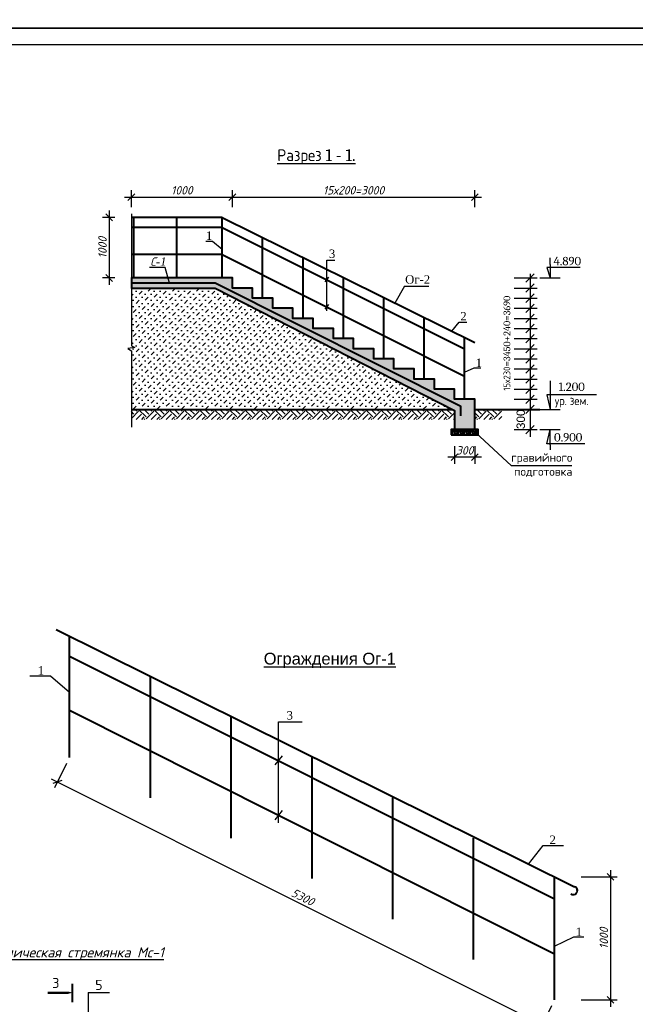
# Model space of a CAD drawing. Header units: millimetres. Extents: x -3143211 to -2549809, y 1060331 to 1341741.
# Tile 4 of 131: x -3098825 to -3080539, y 1089833 to 1119055. Entities that reach past the tile are written whole.
import ezdxf

# ---------------------------------------------------------------- set-up
doc = ezdxf.new("R2010")
doc.units = ezdxf.units.MM
for name, color, linetype in [('liniya', 7, 'Continuous'), ('Дераза', 5, 'Continuous'), ('Слой2', 160, 'Continuous')]:
    doc.layers.add(name, color=color, linetype=linetype)
doc.layers.add('размеры', color=170, linetype='Continuous', lineweight=20)
doc.styles.add('Andrew ART', font='VIVALDII.TTF', dxfattribs={"height": 0.25})
doc.styles.get("Standard").update_dxf_attribs({"font": 'isocpeui.ttf'})
doc.styles.add('TIME (Gotic)', font='ARIALN.TTF')
doc.dimstyles.new('STANDARD-100', dxfattribs={"dimtxt": 250, "dimasz": 200, "dimexe": 200, "dimexo": 200, "dimgap": 75, "dimtad": 1, "dimdec": 0, "dimzin": 0, "dimdsep": 46, "dimtxsty": 'Standard', "dimblk": 'OBLIQUE', "dimcen": 0.09, "dimdle": 200, "dimadec": 0, "dimazin": 0, "dimtfac": 1, "dimtdec": 0, "dimtofl": 0, "dimtmove": 0, "dimatfit": 3, "dimldrblk": 'OBLIQUE', "dimfxl": 1, "dimtolj": 1, "dimtzin": 0, "dimarcsym": 0})

# ---------------------------------------------------------------- blocks, each defined once
blk = doc.blocks.new('_Oblique')
at = {"color": 0, "linetype": 'ByBlock', "lineweight": -2}
blk.add_line((-0.5, -0.5), (0.5, 0.5), dxfattribs=at)
blk = doc.blocks.new('*D107')
at = {"layer": 'Defpoints', "color": 0, "transparency": 16777216}
for p in [(-3092508, 1113791), (-3095508, 1113292), (-3092508, 1113292)]:
    blk.add_point(p, dxfattribs=at)
at = {"layer": 'Дераза', "color": 0, "lineweight": -2, "transparency": 16777216}
for p, q in [((-3095508, 1113492), (-3095508, 1113991)), ((-3092508, 1113492), (-3092508, 1113991)), ((-3095708, 1113791), (-3092308, 1113791))]:
    blk.add_line(p, q, dxfattribs=at)
at = {"layer": 'Дераза', "color": 0, "lineweight": -2, "transparency": 16777216, "xscale": 200, "yscale": 200, "zscale": 200, "rotation": 180}
blk.add_blockref('_Oblique', (-3095508, 1113791), dxfattribs=at)
at = {"layer": 'Дераза', "color": 0, "lineweight": -2, "transparency": 16777216, "xscale": 200, "yscale": 200, "zscale": 200}
blk.add_blockref('_Oblique', (-3092508, 1113791), dxfattribs=at)
at = {"layer": 'Дераза', "color": 0, "transparency": 16777216, "insert": (-3094008, 1113991), "char_height": 250, "width": 692.65, "attachment_point": 5}
blk.add_mtext('\\A1;1000', dxfattribs=at)
blk = doc.blocks.new('*D108')
at = {"layer": 'Defpoints', "color": 0, "transparency": 16777216}
for p in [(-3085308, 1113791), (-3092508, 1113292), (-3085308, 1113292)]:
    blk.add_point(p, dxfattribs=at)
at = {"layer": 'Дераза', "color": 0, "lineweight": -2, "transparency": 16777216}
for p, q in [((-3092508, 1113492), (-3092508, 1113991)), ((-3085308, 1113492), (-3085308, 1113991)), ((-3092708, 1113791), (-3085108, 1113791))]:
    blk.add_line(p, q, dxfattribs=at)
at = {"layer": 'Дераза', "color": 0, "lineweight": -2, "transparency": 16777216, "xscale": 200, "yscale": 200, "zscale": 200, "rotation": 180}
blk.add_blockref('_Oblique', (-3092508, 1113791), dxfattribs=at)
at = {"layer": 'Дераза', "color": 0, "lineweight": -2, "transparency": 16777216, "xscale": 200, "yscale": 200, "zscale": 200}
blk.add_blockref('_Oblique', (-3085308, 1113791), dxfattribs=at)
at = {"layer": 'Дераза', "color": 0, "transparency": 16777216, "insert": (-3088908, 1113991), "char_height": 250, "attachment_point": 5}
blk.add_mtext('\\A1;15х200=3000', dxfattribs=at)
blk = doc.blocks.new('*D109')
at = {"layer": 'Defpoints', "color": 0, "transparency": 16777216}
for p in [(-3085908, 1106597), (-3085308, 1106597), (-3085908, 1106072)]:
    blk.add_point(p, dxfattribs=at)
at = {"layer": 'Дераза', "color": 0, "lineweight": -2, "transparency": 16777216}
for p, q in [((-3085908, 1106397), (-3085908, 1105872)), ((-3085308, 1106397), (-3085308, 1105872)), ((-3085108, 1106072), (-3086108, 1106072))]:
    blk.add_line(p, q, dxfattribs=at)
at = {"layer": 'Дераза', "color": 0, "lineweight": -2, "transparency": 16777216, "xscale": 200, "yscale": 200, "zscale": 200, "rotation": 180}
blk.add_blockref('_Oblique', (-3085908, 1106072), dxfattribs=at)
at = {"layer": 'Дераза', "color": 0, "lineweight": -2, "transparency": 16777216, "xscale": 200, "yscale": 200, "zscale": 200}
blk.add_blockref('_Oblique', (-3085308, 1106072), dxfattribs=at)
at = {"layer": 'Дераза', "color": 0, "transparency": 16777216, "insert": (-3085608, 1106272), "char_height": 250, "attachment_point": 5}
blk.add_mtext('\\A1;300', dxfattribs=at)
blk = doc.blocks.new('*D120')
at = {"layer": 'Defpoints', "color": 0, "transparency": 16777216}
for p in [(-3095796, 1113189), (-3096165, 1111389), (-3095796, 1111389)]:
    blk.add_point(p, dxfattribs=at)
at = {"layer": 'Дераза', "color": 0, "lineweight": -2, "transparency": 16777216}
for p, q in [((-3096165, 1113389), (-3096165, 1111189)), ((-3095996, 1113189), (-3096365, 1113189)), ((-3095996, 1111389), (-3096365, 1111389))]:
    blk.add_line(p, q, dxfattribs=at)
at = {"layer": 'Дераза', "color": 0, "lineweight": -2, "transparency": 16777216, "xscale": 200, "yscale": 200, "zscale": 200}
for p, rotation in [((-3096165, 1113189), 90), ((-3096165, 1111389), 270)]:
    blk.add_blockref('_Oblique', p, dxfattribs=dict(at, rotation=rotation))
at = {"layer": 'Дераза', "color": 0, "transparency": 16777216, "insert": (-3096365, 1112289), "char_height": 250, "attachment_point": 5, "rotation": 90}
blk.add_mtext('\\A1;1000', dxfattribs=at)
blk = doc.blocks.new('*D133')
at = {"layer": 'Defpoints', "color": 0, "transparency": 16777216}
for p in [(-3082348, 1093619), (-3082348, 1089963), (-3081274, 1089963)]:
    blk.add_point(p, dxfattribs=at)
at = {"layer": 'Дераза', "color": 0, "lineweight": -2, "transparency": 16777216}
for p, q in [((-3081274, 1093819), (-3081274, 1089763)), ((-3082148, 1093619), (-3081074, 1093619)), ((-3082148, 1089963), (-3081074, 1089963))]:
    blk.add_line(p, q, dxfattribs=at)
at = {"layer": 'Дераза', "color": 0, "lineweight": -2, "transparency": 16777216, "xscale": 200, "yscale": 200, "zscale": 200}
for p, rotation in [((-3081274, 1093619), 90), ((-3081274, 1089963), 270)]:
    blk.add_blockref('_Oblique', p, dxfattribs=dict(at, rotation=rotation))
at = {"layer": 'Дераза', "color": 0, "transparency": 16777216, "insert": (-3081474, 1091791), "char_height": 250, "attachment_point": 5, "rotation": 90}
blk.add_mtext('\\A1;1000', dxfattribs=at)
blk = doc.blocks.new('*D134')
at = {"layer": 'Defpoints', "color": 0, "transparency": 16777216}
for p in [(-3097342, 1097163), (-3082941, 1089963), (-3083305, 1089234)]:
    blk.add_point(p, dxfattribs=at)
at = {"layer": 'Дераза', "color": 0, "lineweight": -2, "transparency": 16777216}
for p, q in [((-3097431, 1096984), (-3097795, 1096255)), ((-3097885, 1096524), (-3083126, 1089145)), ((-3083030, 1089784), (-3083394, 1089055))]:
    blk.add_line(p, q, dxfattribs=at)
at = {"layer": 'Дераза', "color": 0, "lineweight": -2, "transparency": 16777216, "xscale": 200, "yscale": 200, "zscale": 200}
for p, rotation in [((-3097706, 1096434), 153.4361492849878), ((-3083305, 1089234), 333.4361492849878)]:
    blk.add_blockref('_Oblique', p, dxfattribs=dict(at, rotation=rotation))
at = {"layer": 'Дераза', "color": 0, "transparency": 16777216, "insert": (-3090416, 1093013), "char_height": 250, "attachment_point": 5, "rotation": 333.4361}
blk.add_mtext('\\A1;5300', dxfattribs=at)

msp = doc.modelspace()

# ---------------------------------------------------------------- hatches: boundary and pattern name
at = {"ltscale": 25}
h = msp.add_hatch(dxfattribs=at)
h.set_pattern_fill('AR-CONC', color=256, scale=2, style=0)
h.set_pattern_definition([(50, (-3090408.1, 1109139.38), (364.37, -31.878), [38.1, -419.1]), (355, (-3090408.1, 1109139.38), (-70.486, 382.113), [30.48, -335.28]), (100.451, (-3090377.73, 1109136.72), (293.885, 350.233), [32.38, -356.18]), (46.184, (-3090408.1, 1109240.98), (542.158, -84.085), [57.15, -628.65]), (96.636, (-3090362.9, 1109233.97), (474.81, 494.85), [48.57, -534.27]), (351.184, (-3090408.1, 1109241), (474.81, 494.85), [45.72, -502.92]), (21, (-3090357.3, 1109215.58), (303.23, -204.531), [38.1, -419.1]), (326, (-3090357.3, 1109215.58), (123.604, 368.376), [30.48, -335.28]), (71.4514, (-3090332.03, 1109198.53), (426.833, 163.846), [32.38, -356.18]), (37.5, (-3090408.1, 1109139.38), (6.1772, 169.11), [0, -331.216, 0, -340.36, 0, -336.55]), (7.5, (-3090408.1, 1109139.38), (133.6393, 200.361), [0, -194.056, 0, -323.596, 0, -128.27]), (327.5, (-3090521.38, 1109139.38), (271.1812, -11.4575), [0, -127, 0, -396.24, 0, -525.78]), (317.5, (-3090572.18, 1109139.38), (296.258, 50.853), [0, -165.1, 0, -263.144, 0, -373.38])])
h.paths.add_polyline_path([(-3085308.09569, 1107789.37704), (-3085908.09569, 1107789.37704), (-3085908.09569, 1108089.37704), (-3086508.09569, 1108089.37704), (-3086508.09569, 1108389.37705), (-3087108.09569, 1108389.37705), (-3087108.09569, 1108689.37705), (-3087708.09569, 1108689.37705), (-3087708.09569, 1108989.37705), (-3088308.09569, 1108989.37705), (-3088308.09569, 1109289.37705), (-3088908.09569, 1109289.37705), (-3088908.09569, 1109589.37705), (-3089508.09569, 1109589.37705), (-3089508.09569, 1109889.37705), (-3090108.09569, 1109889.37705), (-3090108.09569, 1110189.37705), (-3090708.09569, 1110189.37705), (-3090708.09569, 1110489.37705), (-3091308.09569, 1110489.37705), (-3091308.09569, 1110789.37705), (-3091908.09569, 1110789.37705), (-3091908.09569, 1111089.37705), (-3092508.09569, 1111089.37705), (-3092508.09569, 1111389.37705), (-3093108.09569, 1111389.37705), (-3095508.09569, 1111389.37705), (-3095508.09569, 1111089.37705), (-3093019.19961, 1111089.37705), (-3085908.09569, 1107459.46975), (-3085908.09569, 1106889.37704), (-3085308.09569, 1106889.37704)])
at = {"ltscale": 100}
h = msp.add_hatch(dxfattribs=at)
h.set_pattern_fill('MUDST', color=256, scale=20, angle=45, style=0)
h.set_pattern_definition([(45, (-3090787.39, 1109289.38), (89.8026, 269.4077), [127, -127, 0, -127, 0, -127])])
h.paths.add_polyline_path([(-3085964.16694, 1107489.37704), (-3093019.19961, 1111089.37705), (-3095508.09569, 1111089.37705), (-3095508.09569, 1109375.92071), (-3095408.09569, 1109322.50118), (-3095608.09569, 1109300.33576), (-3095508.09569, 1109230.24385), (-3095508.09569, 1107489.37704)])
at = {"ltscale": 25}
h = msp.add_hatch(dxfattribs=at)
h.set_pattern_fill('EARTH', color=256, scale=50, angle=45, style=0)
h.set_pattern_definition([(45, (-3833975.18, 3096616.57), (4e-14, 449.012806), [317.5, -317.5]), (45, (-3834059.37, 3096700.76), (4e-14, 449.012806), [317.5, -317.5]), (45, (-3834143.56, 3096784.95), (4e-14, 449.012806), [317.5, -317.5]), (135, (-3834143.56, 3096841.08), (-449.012806, 4e-14), [317.5, -317.5]), (135, (-3834059.37, 3096925.27), (-449.012806, 4e-14), [317.5, -317.5]), (135, (-3833975.18, 3097009.46), (-449.012806, 4e-14), [317.5, -317.5])])
h.paths.add_polyline_path([(-3091308.09569, 1107489.37704), (-3095508.09569, 1107489.37704), (-3095508.09569, 1107189.37704), (-3091308.09569, 1107189.37704)])
h.paths.add_polyline_path([(-3084508.09569, 1107189.37704), (-3084508.09569, 1107489.37704), (-3085308.09569, 1107489.37704), (-3085308.09569, 1107189.37704)])
h.paths.add_polyline_path([(-3091308.09569, 1107489.37704), (-3091308.09569, 1107189.37704), (-3085908.09569, 1107189.37704), (-3085908.09569, 1107459.46975), (-3085964.16694, 1107489.37704)])
at = {"linetype": 'Continuous', "ltscale": 1.2}
h = msp.add_hatch(dxfattribs=at)
h.set_pattern_fill('GRAVEL', color=256, scale=5, angle=45, style=0)
h.set_pattern_definition([(273.0128, (-3085233.24, 1107043.837), (89.80294, -1526.64514), [17.086, -1691.525]), (229.9697, (-3085232.3424, 1107026.775), (987.83055, 1167.434405), [29.3202, -2902.7]), (177.5104, (-3085251.201, 1107004.324), (1885.8541, -89.80418), [20.674, -2046.735]), (312.2737, (-3085263.773, 1106946.8507), (-1706.248475, 1885.852818), [26.7003, -2643.32]), (337.8337, (-3085245.813, 1106927.094), (-1526.64543, 628.617266), [26.1817, -2591.99]), (42.2737, (-3085221.566, 1106917.216), (-1885.852818, -1706.248475), [26.7003, -2643.32]), (82.6942, (-3085201.8095, 1106935.1763), (-269.409222, -2065.458845), [35.3097, -3495.655]), (117.2553, (-3085197.3194, 1106970.1993), (-1347.037734, 2604.276106), [33.336, -3300.265]), (166.4296, (-3085212.586, 1106999.834), (-1885.852597, 449.011248), [26.7906, -2652.275]), (220.2364, (-3085238.629, 1107006.12), (1077.62912, 898.02568), [30.5857, -1498.695]), (267.3974, (-3085261.9772, 1106986.364), (-89.803879, -2065.457655), [39.554, -3915.84]), (183.8141, (-3085173.971, 1107034.857), (-1167.43207, -89.80299), [13.5, -1336.53]), (216.4692, (-3085187.441, 1107033.959), (1347.03709, 987.82594), [25.684, -2542.73]), (270, (-3085208.1, 1107018.69), (89.8025, -89.8025), [17.96, -161.644]), (248.1986, (-3085225.158, 1107023.183), (269.4084, 628.62023), [9.672, -957.53]), (336.8014, (-3085228.75, 1107014.203), (-359.2105, 179.6052), [13.678, -670.24]), (75.9638, (-3085216.178, 1107008.814), (89.80214, 449.01266), [22.216, -718.315]), (206.565, (-3085210.79, 1107030.367), (269.4076, 89.8028), [16.064, -385.545]), (61.3895, (-3085280.836, 1106962.117), (628.618984, 1167.43323), [22.5044, -2227.94]), (115.3462, (-3085270.0595, 1106981.874), (628.61753, -1347.03602), [18.88, -1869.11]), (338.1986, (-3085228.75, 1107048.328), (-628.62023, 269.4084), [19.344, -947.86]), (28.6105, (-3085210.79, 1107041.1434), (-1167.43323, -628.618984), [22.5044, -2227.94]), (24.444, (-3085225.158, 1106906.44), (-628.61827, -269.40846), [21.702, -1063.385]), (339.7751, (-3085205.402, 1106915.42), (-1436.83947, 538.815955), [18.1836, -1800.18]), (111.8014, (-3085138.05, 1106959.423), (-269.4084, 628.62023), [19.344, -947.86]), (62.354, (-3085145.234, 1106977.3836), (-808.223656, -1526.64306), [21.289, -2107.62]), (114.444, (-3085182.053, 1106915.42), (269.40846, -628.61827), [10.851, -1074.24]), (146.31, (-3085143.438, 1106954.035), (-449.0112, 269.407), [6.476, -641.1]), (210.9638, (-3085148.826, 1106957.627), (359.2103, 179.6055), [26.182, -497.452]), (231.009, (-3085171.2766, 1106944.1566), (808.221936, 987.82664), [24.2633, -2402.07]), (348.69, (-3085208.096, 1107000.732), (-269.4075, 89.8024), [18.316, -439.589]), (38.1572, (-3085190.135, 1106997.14), (1706.2501, 1347.038245), [31.978, -3165.8]), (105.9454, (-3085164.99, 1107016.897), (269.40702, -987.82584), [13.0754, -1294.47]), (135, (-3085168.58, 1107029.47), (-179.605, 1e-14), [7.62, -119.38]), (165.2564, (-3085175.767, 1106945.055), (987.827095, -269.40813), [17.6433, -1746.695]), (93.0128, (-3085192.829, 1106949.545), (-89.80294, 1526.64514), [34.172, -1674.44]), (45, (-3085194.63, 1106983.67), (1e-14, 179.605), [33.02, -93.98]), (10.3048, (-3085171.277, 1107007.018), (-1526.642044, -269.40607), [20.0805, -1987.965]), (299.0546, (-3085151.52, 1107010.61), (269.4083, -449.0139), [18.4914, -906.085]), (252.646, (-3085142.54, 1106994.446), (-808.221887, -2604.27424), [30.1072, -2980.625]), (220.4261, (-3085151.52, 1106965.709), (-1257.23569, -1077.631438), [31.8514, -3153.29]), (220.4261, (-3085151.52, 1106965.709), (-1257.23569, -1077.631438), [31.8514, -3153.29])])
h.paths.add_polyline_path([(-3085208.09569, 1106730.78767), (-3085208.09569, 1106889.37704), (-3085833.17279, 1106889.37704), (-3085932.75395, 1106730.78767)])
h.paths.add_polyline_path([(-3085833.17279, 1106889.37704), (-3085908.09569, 1106889.37704), (-3086008.09569, 1106889.37704), (-3086008.09569, 1106730.78767), (-3085932.75395, 1106730.78767)])

# ---------------------------------------------------------------- linework, layer by layer
at = {"lineweight": 40}
for p, q in [((-3092808.47285, 1113188.64129), (-3095508.09569, 1113188.64129)), ((-3095435.34851, 1111388.64129), (-3095435.34851, 1113188.64129)), ((-3094158.28427, 1111388.64129), (-3094158.28427, 1113188.64129)), ((-3092808.47285, 1111389.37705), (-3092808.47285, 1113189.37705)), ((-3092808.47285, 1113188.64129), (-3085308.09569, 1109469.88027)), ((-3092808.47285, 1112889.37705), (-3095508.09569, 1112889.37705)), ((-3092808.47285, 1112889.37705), (-3085608.09569, 1109289.18847)), ((-3091608.47285, 1110789.37705), (-3091608.47285, 1112589.37705)), ((-3092808.47285, 1112089.37705), (-3095508.09569, 1112089.37705)), ((-3092808.47285, 1112089.37705), (-3085608.09569, 1108473.69393)), ((-3090408.47285, 1110189.37705), (-3090408.47285, 1111989.37705)), ((-3089208.47285, 1109589.37705), (-3089208.47285, 1111389.37705)), ((-3088008.47285, 1108989.37705), (-3088008.47285, 1110789.37705)), ((-3086808.47285, 1108389.37705), (-3086808.47285, 1110189.37705)), ((-3085608.09569, 1107789.37704), (-3085608.09569, 1109617.51959)), ((-3095508.09569, 1107489.37704), (-3085964.16694, 1107489.37704)), ((-3085308.09569, 1107489.37704), (-3083370.79284, 1107489.37704)), ((-3097741.62618, 1100959.35848), (-3082340.87186, 1093323.51251)), ((-3097341.62618, 1097162.50605), (-3097341.62618, 1100762.50606)), ((-3097341.62618, 1100162.50606), (-3082940.87186, 1092962.1289)), ((-3094941.62618, 1095962.50605), (-3094941.62618, 1099562.50606)), ((-3097341.62618, 1098562.50606), (-3082940.87186, 1091331.13981)), ((-3092541.62618, 1094762.50605), (-3092541.62618, 1098362.50606)), ((-3090141.62618, 1093562.50605), (-3090141.62618, 1097162.50606)), ((-3087741.62618, 1092362.50606), (-3087741.62618, 1095962.50606)), ((-3085341.62618, 1091162.50605), (-3085341.62618, 1094762.50605)), ((-3082940.87186, 1089962.50605), (-3082940.87186, 1093618.79115))]:
    msp.add_line(p, q, dxfattribs=at)
at = {"ltscale": 0.01}
for p, q in [((-3083069.93505, 1111789.37705), (-3083069.93505, 1111989.37705)), ((-3094500.47662, 1111704.90648), (-3094965.78972, 1111704.90648)), ((-3094371.21712, 1111232.01038), (-3094500.47662, 1111704.90648)), ((-3082181.38827, 1111695.48625), (-3083169.93505, 1111695.48625)), ((-3083169.93505, 1111695.48625), (-3083069.93505, 1111389.37705)), ((-3083069.93505, 1111789.37705), (-3083069.93505, 1111389.37705)), ((-3092508.09569, 1111389.37705), (-3093108.09569, 1111389.37705)), ((-3089652.95145, 1111411.88936), (-3089759.7766, 1111277.52466)), ((-3089652.95145, 1110598.82953), (-3089759.7766, 1110464.46483)), ((-3083069.93505, 1108335.21091), (-3083069.93505, 1107489.37704)), ((-3081688.53853, 1107918.31942), (-3083169.93505, 1107918.31942)), ((-3083169.93505, 1107918.31942), (-3083069.93505, 1107489.37704)), ((-3084217.38406, 1105816.00312), (-3085282.39501, 1106805.20863)), ((-3082420.46377, 1105816.00312), (-3084217.38406, 1105816.00312)), ((-3091030.58336, 1097207.53068), (-3091244.23367, 1096938.80128)), ((-3091030.58336, 1095581.41103), (-3091244.23367, 1095312.68163))]:
    msp.add_line(p, q, dxfattribs=at)
at = {"ltscale": 25}
for p, q in [((-3084139.48861, 1111389.37705), (-3083455.69287, 1111389.37705)), ((-3083664.42975, 1111514.37705), (-3083664.42975, 1106676.02643)), ((-3083370.79284, 1111389.37705), (-3082769.07727, 1111389.37705)), ((-3084139.48861, 1111089.37705), (-3083455.69287, 1111089.37705)), ((-3084139.48861, 1110789.37705), (-3083455.69287, 1110789.37705)), ((-3084139.48861, 1110489.37705), (-3083455.69287, 1110489.37705)), ((-3084139.48861, 1110189.37705), (-3083455.69287, 1110189.37705)), ((-3084139.48861, 1109889.37705), (-3083455.69287, 1109889.37705)), ((-3084139.48861, 1109589.37705), (-3083455.69287, 1109589.37705)), ((-3084139.48861, 1109289.37705), (-3083455.69287, 1109289.37705)), ((-3084139.48861, 1108989.37705), (-3083455.69287, 1108989.37705)), ((-3084139.48861, 1108689.37705), (-3083455.69287, 1108689.37705)), ((-3084139.48861, 1108389.37705), (-3083455.69287, 1108389.37705)), ((-3084139.48861, 1108089.37705), (-3083455.69287, 1108089.37705)), ((-3084139.48861, 1107789.37705), (-3083455.69287, 1107789.37705)), ((-3083370.79284, 1107489.37704), (-3082769.07727, 1107489.37704)), ((-3084139.48861, 1106889.37704), (-3083455.69287, 1106889.37704)), ((-3083370.79284, 1106889.37704), (-3082769.07727, 1106889.37704)), ((-3083169.93505, 1106463.21777), (-3083069.93505, 1106889.37704)), ((-3083069.93505, 1106441.54425), (-3083069.93505, 1106889.37704)), ((-3082036.47933, 1106463.21777), (-3083169.93505, 1106463.21777)), ((-3083069.93505, 1106441.54425), (-3083069.93505, 1106289.37704))]:
    msp.add_line(p, q, dxfattribs=at)
at = {"color": 0}
for points in [[(-3116696.73173, 1118804.62022), (-3057296.73173, 1118804.62022), (-3057296.73173, 1160804.62022), (-3116696.73173, 1160804.62022)], [(-3116696.73173, 1076804.62022), (-3057296.73173, 1076804.62022), (-3057296.73173, 1118804.62022), (-3116696.73173, 1118804.62022)], [(-3114696.73173, 1077304.62022), (-3057796.73173, 1077304.62022), (-3057796.73173, 1118304.62022), (-3114696.73173, 1118304.62022)]]:
    msp.add_lwpolyline(points, close=True, dxfattribs=at)
at = {"ltscale": 0.01}
for points in [[(-3095508.09569, 1113291.91631), (-3095508.09569, 1109375.92071), (-3095408.09569, 1109322.50118), (-3095608.09569, 1109300.33576), (-3095508.09569, 1109230.24385), (-3095508.09569, 1106957.95571)], [(-3092808.47285, 1112230.99107), (-3093093.87091, 1112470.34379), (-3093291.6342, 1112470.34379)], [(-3089706.36402, 1110416.97228), (-3089706.36402, 1111917.86136), (-3089468.64434, 1111917.86136)], [(-3085991.92884, 1109806.41581), (-3085775.11314, 1110079.57016), (-3085547.84499, 1110079.57016)], [(-3085608.09569, 1108589.88196), (-3085322.69764, 1108726.71867), (-3085129.76875, 1108726.71867)], [(-3097341.62618, 1099090.26053), (-3097912.42228, 1099568.96598), (-3098519.53426, 1099568.96598)], [(-3091137.40851, 1095217.69652), (-3091137.40851, 1098219.47469), (-3090436.90332, 1098219.47469)], [(-3083708.53815, 1093996.58358), (-3083274.90675, 1094542.89229), (-3082667.79478, 1094542.89229)], [(-3082940.87186, 1091563.51587), (-3082370.07575, 1091837.1893), (-3082066.51977, 1091837.1893)]]:
    msp.add_lwpolyline(points, dxfattribs=at)
at = {"lineweight": 40}
for points in [[(-3085908.09569, 1106889.37704), (-3085308.09569, 1106889.37704), (-3085308.09569, 1107789.37704), (-3085908.09569, 1107789.37704), (-3085908.09569, 1108089.37704), (-3086508.09569, 1108089.37704), (-3086508.09569, 1108389.37705), (-3087108.09569, 1108389.37705), (-3087108.09569, 1108689.37705), (-3087708.09569, 1108689.37705), (-3087708.09569, 1108989.37705), (-3088308.09569, 1108989.37705), (-3088308.09569, 1109289.37705), (-3088908.09569, 1109289.37705), (-3088908.09569, 1109589.37705), (-3089508.09569, 1109589.37705), (-3089508.09569, 1109889.37705), (-3090108.09569, 1109889.37705), (-3090108.09569, 1110189.37705), (-3090708.09569, 1110189.37705), (-3090708.09569, 1110489.37705), (-3091308.09569, 1110489.37705), (-3091308.09569, 1110789.37705), (-3091908.09569, 1110789.37705), (-3091908.09569, 1111089.37705), (-3092508.09569, 1111089.37705), (-3092508.09569, 1111389.37705), (-3095508.09569, 1111389.37705), (-3095508.09569, 1111089.37705), (-3093019.19961, 1111089.37705), (-3085908.09569, 1107459.46975), (-3085908.09569, 1106809.01471)], [(-3085718.32407, 1107297.66694), (-3085718.32407, 1107570.09952), (-3093019.16392, 1111232.70647), (-3095508.09569, 1111232.70647)]]:
    msp.add_lwpolyline(points, dxfattribs=at)
msp.add_lwpolyline([(-3086008.09569, 1106730.78767), (-3085208.09569, 1106730.78767), (-3085208.09569, 1106889.37704), (-3086008.09569, 1106889.37704)], close=True, dxfattribs=at)
msp.add_arc((-3082380.41793, 1093210.25445), 119.96366, 234.507300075, 70.752438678, dxfattribs=at)
at = {"layer": 'liniya'}
msp.add_lwpolyline([(-3097260.65917, 1090178.26205, 0, 200, 0), (-3097612.56157, 1090178.26205, 70, 70, 0), (-3097998.16821, 1090178.26205, 70, 70, 0)], format="xyseb", dxfattribs=at)
at = {"layer": 'liniya', "const_width": 50}
msp.add_lwpolyline([(-3097260.65917, 1089887.02823), (-3097260.65917, 1090442.53513)], dxfattribs=at)
at = {"layer": 'размеры', "color": 0, "lineweight": -2}
for q in [(-3096794.13427, 1082888.85997), (-3096159.09961, 1090182.13493)]:
    msp.add_line((-3096794.13427, 1090182.13493), q, dxfattribs=at)
at = {"layer": 'Слой2'}
for q in [(-3087679.92668, 1110637.13199), (-3086669.55854, 1111145.28403)]:
    msp.add_line((-3087396.90507, 1111145.28403), q, dxfattribs=at)

# ---------------------------------------------------------------- block references
at = {"ltscale": 25, "xscale": 250, "yscale": 250, "zscale": 250}
for p in [(-3083664.42975, 1111389.37705), (-3083664.42975, 1111089.37705), (-3083664.42975, 1110789.37705), (-3083664.42975, 1110489.37705), (-3083664.42975, 1110189.37705), (-3083664.42975, 1109889.37705), (-3083664.42975, 1109589.37705), (-3083664.42975, 1109289.37705), (-3083664.42975, 1108989.37705), (-3083664.42975, 1108689.37705), (-3083664.42975, 1108389.37705), (-3083664.42975, 1108089.37705), (-3083664.42975, 1107789.37705), (-3083669.22764, 1107489.37704), (-3083669.22764, 1106889.37704)]:
    msp.add_blockref('_Oblique', p, dxfattribs=at)

# ---------------------------------------------------------------- texts
for s, insert, char_height, width, attachment_point in [('{\\fCambria|b0|i0|c204|p18;\\LРазрез \\fCambria|b0|i0|c238|p18;1 - 1.}', (-3090011.19996, 1115209.54908), 350, 3506.5450506, 2), ('С{\\fTimes New Roman|b0|i1|c238|p18;-\\fTimes New Roman|b0|i1|c161|p18;1}', (-3094946.05317, 1112001.09329), 250, 497.9079821, 1), ('{\\fCambria|b0|i0|c204|p18;1.20\\fCambria|b0|i0|c238|p18;0\\fCambria|b0|i0|c204|p18;\\Pур. зем.}', (-3082429.23679, 1107918.31942), 250, 1365.2776268, 5), ('{\\fISOCPEUR|b0|i0|c204|p34;гравийного\\Pподготовка}', (-3082410.02096, 1106185.15011), 250, 1802.5, 3), ('{\\fArial|b0|i0|c204|p34;\\LОграждения Ог-1}', (-3089615.10666, 1100266.48698), 350, 4271.7476322, 2), ('{\\LМеталлическая стремянка Мс-1}', (-3097472.33026, 1091334.29462), 300, 8157.1186556, 5)]:
    msp.add_mtext(s, dxfattribs=dict(insert=insert, char_height=char_height, width=width, attachment_point=attachment_point))
at = {"insert": (-3082559.50885, 1111889.81812), "char_height": 250, "attachment_point": 5}
msp.add_mtext('{\\fCambria|b0|i0|c204|p18;4.89\\fCambria|b0|i0|c238|p18;0}', dxfattribs=at)
at = {"ltscale": 25, "insert": (-3084352.30379, 1109452.82991), "char_height": 200, "width": 3247.0398262, "attachment_point": 5, "rotation": 90}
msp.add_mtext('{\\fCambria|b0|i0|c204|p18;15х230\\fCambria|b0|i0|c238|p18;=\\fCambria|b0|i0|c204|p18;3450+240=3690}', dxfattribs=at)
at = {"ltscale": 25, "insert": (-3083940.482, 1107195.22987), "char_height": 250, "attachment_point": 5, "rotation": 90}
msp.add_mtext('{\\fArial|b0|i0|c238|p34;300}', dxfattribs=at)
at = {"ltscale": 25, "insert": (-3082533.68745, 1106659.95679), "char_height": 250, "attachment_point": 5}
msp.add_mtext('{\\fCambria|b0|i0|c204|p18;0.900}', dxfattribs=at)
at = {"ltscale": 0.01, "char_height": 300, "attachment_point": 5, "style": 'TIME (Gotic)'}
for s, insert in [('{\\fISOCPEUR|b0|i0|c204|p34;3}', (-3097750.86539, 1090467.09534)), ('{\\fISOCPEUR|b0|i0|c204|p34;5}', (-3096472.861, 1090409.27072))]:
    msp.add_mtext(s, dxfattribs=dict(at, insert=insert))
at = {"layer": 'Слой2', "char_height": 250, "attachment_point": 5, "style": 'Andrew ART'}
for s, insert, width in [('{\\fTimes New Roman|b0|i0|c204|p18;1}', (-3093197.11456, 1112644.53838), 142.0097332), ('{\\fTimes New Roman|b0|i0|c204|p18;Ог-2}', (-3087005.39646, 1111343.48196), 712.6658255), ('{\\fTimes New Roman|b0|i0|c204|p18;2}', (-3085643.82979, 1110253.76475), 171.7501802), ('{\\fTimes New Roman|b0|i0|c204|p18;1}', (-3085186.80626, 1108873.21828), 142.0097332), ('{\\fTimes New Roman|b0|i0|c204|p18;1}', (-3082216.29735, 1091983.68891), 142.0097332)]:
    msp.add_mtext(s, dxfattribs=dict(at, insert=insert, width=width))
for s, insert in [('{\\fTimes New Roman|b0|i0|c204|p18;3}', (-3089546.24195, 1112107.17227)), ('{\\fTimes New Roman|b0|i0|c204|p18;1}', (-3098195.48362, 1099743.16056)), ('{\\fTimes New Roman|b0|i0|c204|p18;3}', (-3090802.16014, 1098408.78559)), ('{\\fTimes New Roman|b0|i0|c204|p18;2}', (-3082991.84541, 1094717.08687))]:
    msp.add_mtext(s, dxfattribs=dict(at, insert=insert))

# ---------------------------------------------------------------- dimensions: what is measured, and where the dimension line sits
at = {"layer": 'Дераза', "color": 0}
for base, p1, p2, text, picture, middle in [((-3092508.09569, 1113790.68088), (-3095508.09569, 1113291.91631), (-3092508.09569, 1113291.91631), '1000', '*D107', (-3094008.09569, 1113990.68088)), ((-3085308.09569, 1113790.68088), (-3092508.09569, 1113291.91631), (-3085308.09569, 1113291.91631), '15х200=3000', '*D108', (-3088908.09569, 1113990.68088))]:
    dim = msp.add_linear_dim(base=base, p1=p1, p2=p2, text=text, dimstyle='STANDARD-100', dxfattribs=at)
    dim.commit()
    dim.dimension.update_dxf_attribs({"geometry": picture, "text_midpoint": middle})
for base, p1, p2, picture, middle in [((-3096165.26388, 1111389.37705), (-3095795.98891, 1113189.37705), (-3095795.98891, 1111389.37705), '*D120', (-3096365.26388, 1112289.37705)), ((-3081274.19511, 1089962.50605), (-3082348.09498, 1093618.79115), (-3082348.09498, 1089962.50605), '*D133', (-3081474.19511, 1091790.6486))]:
    dim = msp.add_linear_dim(base=base, p1=p1, p2=p2, angle=90, text='1000', dimstyle='STANDARD-100', dxfattribs=at)
    dim.commit()
    dim.dimension.update_dxf_attribs({"geometry": picture, "text_midpoint": middle})
dim = msp.add_linear_dim(base=(-3085908.09569, 1106072.23425), p1=(-3085308.09569, 1106597.30757), p2=(-3085908.09569, 1106597.30757), text='300', dimstyle='STANDARD-100', dxfattribs=at)
dim.commit()
dim.dimension.update_dxf_attribs({"geometry": '*D109', "text_midpoint": (-3085608.09569, 1106072.23425), "dimtype": 160})
dim = msp.add_aligned_dim(p1=(-3097341.62618, 1097162.50605), p2=(-3082940.87186, 1089962.50605), distance=-814.08011, text='5300', dimstyle='STANDARD-100', dxfattribs=at)
dim.commit()
dim.dimension.update_dxf_attribs({"geometry": '*D134', "text_midpoint": (-3090415.86248, 1093013.25035)})

doc.saveas('drawing.dxf')
